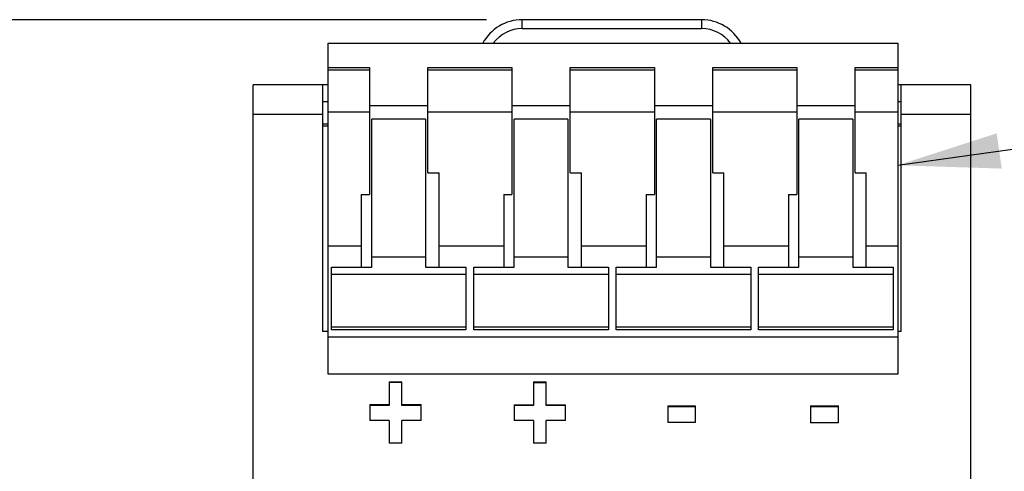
# Model space of a CAD drawing. Header units: inches. Extents: x 0 to 34, y 0 to 22.
# Tile 26 of 56: x 25.2 to 26.9, y 9.9 to 10.7. Entities that reach past the tile are written whole.
import ezdxf

# ---------------------------------------------------------------- set-up
doc = ezdxf.new("R2010")
doc.units = ezdxf.units.IN
doc.header["$LTSCALE"] = 1.87
doc.header["$MEASUREMENT"] = 0
doc.layers.get('0').update_dxf_attribs({"linetype": 'CONTINUOUS'})
doc.layers.add('DETAIL', color=7, linetype='CONTINUOUS')
doc.layers.add('DIMENSIONS', color=7, linetype='CONTINUOUS')
doc.styles.get("Standard").update_dxf_attribs({"font": 'txt', "width": 0.8})
doc.dimstyles.new('DIMSTYLE_1', dxfattribs={"dimtxt": 0.125, "dimasz": 0.18, "dimexe": 0.18, "dimexo": 0.0625, "dimgap": 0.09, "dimtad": 0, "dimtih": 1, "dimtoh": 1, "dimdec": 3, "dimzin": 4, "dimdsep": 46, "dimtxsty": 'STANDARD', "dimblk": '_FILLED', "dimblk1": '_FILLED', "dimblk2": '_FILLED', "dimcen": 0.09, "dimadec": 0, "dimazin": 0, "dimtp": 0.01, "dimtm": 0.01, "dimtfac": 1, "dimtdec": 3, "dimtofl": 0, "dimtmove": 0, "dimatfit": 3, "dimldrblk": '_FILLED', "dimfxl": 1, "dimtolj": 1, "dimtzin": 4, "dimarcsym": 0})

# ---------------------------------------------------------------- blocks, each defined once
blk = doc.blocks.new('_FILLED')
at = {"color": 0, "linetype": 'BYBLOCK'}
blk.add_solid([(0, 0), (-1, 0.1736), (-1, -0.1736)], dxfattribs=at)
blk = doc.blocks.new('*D8')
at = {"layer": 'DIMENSIONS', "color": 2, "linetype": 'CONTINUOUS'}
for p, q in [((25.99, 10.6715), (24.7051, 10.6715)), ((24.8301, 10.6715), (24.8301, 8.4709)), ((24.8301, 5.6755), (24.8301, 8.0334)), ((25.5176, 5.6755), (24.7051, 5.6755))]:
    blk.add_line(p, q, dxfattribs=at)
at = {"layer": 'DIMENSIONS', "color": 2, "linetype": 'CONTINUOUS', "xscale": 0.18, "yscale": 0.18, "zscale": 0.18}
for p, rotation in [((24.8301, 10.6715), 90), ((24.8301, 5.6755), 270)]:
    blk.add_blockref('_FILLED', p, dxfattribs=dict(at, rotation=rotation))
at = {"layer": 'DIMENSIONS', "color": 2, "linetype": 'CONTINUOUS', "width": 0.8}
for s, p in [('4.996', (24.4801, 8.2834)), ('[', (24.4801, 8.0959)), (']', (25.0801, 8.0959)), ('126.9', (24.5801, 8.0959))]:
    blk.add_text(s, height=0.125, dxfattribs=at).set_placement(p)

msp = doc.modelspace()

# ---------------------------------------------------------------- linework, layer by layer
at = {"color": 7, "linetype": 'CONTINUOUS'}
for p, q in [((26.0525, 10.6558), (26.0525, 10.6715)), ((26.3675, 10.6715), (26.0525, 10.6715)), ((26.3675, 10.6715), (26.3675, 10.6558)), ((26.0525, 10.6558), (26.3675, 10.6558)), ((25.7117, 10.0495), (25.7117, 10.6302)), ((25.7117, 10.6302), (26.7117, 10.6302)), ((26.7117, 10.6302), (26.7117, 10.0495)), ((25.7117, 10.5878), (25.7845, 10.5878)), ((25.7117, 10.5833), (25.7845, 10.5833)), ((25.7845, 10.5878), (25.7845, 10.3646)), ((25.8869, 10.4025), (25.8869, 10.5878)), ((25.8869, 10.5878), (26.0345, 10.5878)), ((25.8869, 10.5833), (26.0345, 10.5833)), ((26.0345, 10.5878), (26.0345, 10.3646)), ((26.1369, 10.4025), (26.1369, 10.5878)), ((26.1369, 10.5878), (26.2845, 10.5878)), ((26.1369, 10.5833), (26.2845, 10.5833)), ((26.2845, 10.5878), (26.2845, 10.3646)), ((26.3869, 10.4025), (26.3869, 10.5878)), ((26.3869, 10.5878), (26.5345, 10.5878)), ((26.3869, 10.5833), (26.5345, 10.5833)), ((26.5345, 10.5878), (26.5345, 10.3646)), ((26.6369, 10.4025), (26.6369, 10.5878)), ((26.6369, 10.5878), (26.7117, 10.5878)), ((26.6369, 10.5833), (26.7117, 10.5833)), ((25.5801, 5.6755), (25.5801, 10.5574)), ((25.7117, 10.5574), (25.5801, 10.5574)), ((25.7021, 10.5574), (25.7021, 10.1243)), ((26.8399, 10.5574), (26.7117, 10.5574)), ((26.7179, 10.1243), (26.7179, 10.5574)), ((26.8399, 5.6755), (26.8399, 10.5574)), ((25.7021, 10.5278), (25.7117, 10.5278)), ((26.7117, 10.5278), (26.7179, 10.5278)), ((25.7845, 10.5093), (25.7117, 10.5093)), ((25.7845, 10.5212), (25.8869, 10.5212)), ((25.7845, 10.5207), (25.8869, 10.5207)), ((26.0345, 10.5093), (25.8869, 10.5093)), ((26.0345, 10.5212), (26.1369, 10.5212)), ((26.0345, 10.5207), (26.1369, 10.5207)), ((26.2845, 10.5093), (26.1369, 10.5093)), ((26.2845, 10.5212), (26.3869, 10.5212)), ((26.2845, 10.5207), (26.3869, 10.5207)), ((26.5345, 10.5093), (26.3869, 10.5093)), ((26.5345, 10.5212), (26.6369, 10.5212)), ((26.5345, 10.5207), (26.6369, 10.5207)), ((26.7117, 10.5093), (26.6369, 10.5093)), ((25.5801, 10.5058), (25.7021, 10.5058)), ((25.7884, 10.2371), (25.7884, 10.497)), ((25.8829, 10.497), (25.7884, 10.497)), ((25.8829, 10.497), (25.8829, 10.2371)), ((26.0384, 10.2371), (26.0384, 10.497)), ((26.1329, 10.497), (26.0384, 10.497)), ((26.1329, 10.497), (26.1329, 10.2371)), ((26.2884, 10.2371), (26.2884, 10.497)), ((26.3829, 10.497), (26.2884, 10.497)), ((26.3829, 10.497), (26.3829, 10.2371)), ((26.5384, 10.2371), (26.5384, 10.497)), ((26.6329, 10.497), (26.5384, 10.497)), ((26.6329, 10.497), (26.6329, 10.2371)), ((26.7179, 10.5058), (26.8399, 10.5058)), ((25.7021, 10.4885), (25.7117, 10.4885)), ((25.7117, 10.4845), (25.7021, 10.4845)), ((26.7117, 10.4885), (26.7179, 10.4885)), ((26.7179, 10.4845), (26.7117, 10.4845)), ((25.8869, 10.4025), (25.9066, 10.4025)), ((25.9066, 10.2371), (25.9066, 10.4025)), ((26.1369, 10.4025), (26.1566, 10.4025)), ((26.1566, 10.2371), (26.1566, 10.4025)), ((26.3869, 10.4025), (26.4066, 10.4025)), ((26.4066, 10.2371), (26.4066, 10.4025)), ((26.6369, 10.4025), (26.6566, 10.4025)), ((26.6566, 10.2371), (26.6566, 10.4025)), ((25.77, 10.3646), (25.77, 10.2371)), ((25.77, 10.3646), (25.7845, 10.3646)), ((26.02, 10.3646), (26.02, 10.2371)), ((26.02, 10.3646), (26.0345, 10.3646)), ((26.27, 10.3646), (26.27, 10.2371)), ((26.27, 10.3646), (26.2845, 10.3646)), ((26.52, 10.3646), (26.52, 10.2371)), ((26.52, 10.3646), (26.5345, 10.3646)), ((25.7117, 10.2747), (25.77, 10.2747)), ((25.9066, 10.2747), (26.02, 10.2747)), ((26.1566, 10.2747), (26.27, 10.2747)), ((26.4066, 10.2747), (26.52, 10.2747)), ((26.6566, 10.2747), (26.7117, 10.2747)), ((25.7884, 10.2556), (25.8829, 10.2556)), ((26.0384, 10.2556), (26.1329, 10.2556)), ((26.2884, 10.2556), (26.3829, 10.2556)), ((26.5384, 10.2556), (26.6329, 10.2556)), ((25.7176, 10.1269), (25.7176, 10.2371)), ((25.7176, 10.2371), (25.7884, 10.2371)), ((25.8829, 10.2371), (25.9538, 10.2371)), ((25.9538, 10.2371), (25.9538, 10.1269)), ((25.9676, 10.1269), (25.9676, 10.2371)), ((25.9676, 10.2371), (26.0384, 10.2371)), ((26.1329, 10.2371), (26.2038, 10.2371)), ((26.2038, 10.2371), (26.2038, 10.1269)), ((26.2176, 10.1269), (26.2176, 10.2371)), ((26.2176, 10.2371), (26.2884, 10.2371)), ((26.3829, 10.2371), (26.4538, 10.2371)), ((26.4538, 10.2371), (26.4538, 10.1269)), ((26.4676, 10.1269), (26.4676, 10.2371)), ((26.4676, 10.2371), (26.5384, 10.2371)), ((26.6329, 10.2371), (26.7038, 10.2371)), ((26.7038, 10.2371), (26.7038, 10.1269)), ((25.9538, 10.2241), (25.7176, 10.2241)), ((26.2038, 10.2241), (25.9676, 10.2241)), ((26.4538, 10.2241), (26.2176, 10.2241)), ((26.7038, 10.2241), (26.4676, 10.2241)), ((25.7176, 10.1326), (25.9538, 10.1326)), ((25.9676, 10.1326), (26.2038, 10.1326)), ((26.2176, 10.1326), (26.4538, 10.1326)), ((26.4676, 10.1326), (26.7038, 10.1326)), ((25.7117, 10.1243), (25.7021, 10.1243)), ((25.7117, 10.1151), (26.7117, 10.1151)), ((25.9538, 10.1269), (25.7176, 10.1269)), ((26.2038, 10.1269), (25.9676, 10.1269)), ((26.4538, 10.1269), (26.2176, 10.1269)), ((26.7038, 10.1269), (26.4676, 10.1269)), ((26.7179, 10.1243), (26.7117, 10.1243)), ((26.7117, 10.0495), (25.7117, 10.0495)), ((25.8188, 10.0361), (25.8188, 9.9944)), ((25.8188, 10.0361), (25.8414, 10.0361)), ((25.8414, 10.0345), (25.8188, 10.0345)), ((25.8414, 9.9944), (25.8414, 10.0361)), ((26.0721, 10.0358), (26.0721, 9.9942)), ((26.0721, 10.0358), (26.0947, 10.0358)), ((26.0947, 10.0342), (26.0721, 10.0342)), ((26.0947, 9.9942), (26.0947, 10.0358)), ((25.7849, 9.996), (25.7849, 9.9683)), ((25.7849, 9.996), (25.8188, 9.996)), ((25.8188, 9.9944), (25.7849, 9.9944)), ((25.8414, 9.996), (25.8754, 9.996)), ((25.8754, 9.9944), (25.8414, 9.9944)), ((25.8754, 9.9683), (25.8754, 9.996)), ((26.0382, 9.9958), (26.0382, 9.9681)), ((26.0382, 9.9958), (26.0721, 9.9958)), ((26.0721, 9.9942), (26.0382, 9.9942)), ((26.0947, 9.9958), (26.1287, 9.9958)), ((26.1287, 9.9942), (26.0947, 9.9942)), ((26.1287, 9.9681), (26.1287, 9.9958)), ((26.3079, 9.9939), (26.3079, 9.9643)), ((26.3079, 9.9939), (26.3566, 9.9939)), ((26.3566, 9.9923), (26.3079, 9.9923)), ((26.3566, 9.9643), (26.3566, 9.9939)), ((26.5587, 9.9936), (26.5587, 9.964)), ((26.5587, 9.9936), (26.6075, 9.9936)), ((26.6075, 9.992), (26.5587, 9.992)), ((26.6075, 9.964), (26.6075, 9.9936)), ((25.8188, 9.9683), (25.7849, 9.9683)), ((25.8188, 9.9683), (25.8188, 9.9282)), ((25.8414, 9.9282), (25.8414, 9.9683)), ((25.8754, 9.9683), (25.8414, 9.9683)), ((26.0721, 9.9681), (26.0382, 9.9681)), ((26.0721, 9.9681), (26.0721, 9.928)), ((26.0947, 9.928), (26.0947, 9.9681)), ((26.1287, 9.9681), (26.0947, 9.9681)), ((26.3566, 9.9643), (26.3079, 9.9643)), ((26.6075, 9.964), (26.5587, 9.964)), ((25.8414, 9.9282), (25.8188, 9.9282)), ((26.0947, 9.928), (26.0721, 9.928))]:
    msp.add_line(p, q, dxfattribs=at)
for centre, radius, start, end in [((26.0525, 10.5928), 0.0787, 90, 151.6248), ((26.3675, 10.5928), 0.0787, 28.3752, 90), ((26.0525, 10.5928), 0.063, 90, 143.5488), ((26.3675, 10.5928), 0.063, 36.4512, 90)]:
    msp.add_arc(centre, radius, start, end, dxfattribs=at)
at = {"layer": 'DETAIL', "color": 2, "linetype": 'CONTINUOUS'}
msp.add_line((26.7117, 10.416), (27.5899, 10.5401), dxfattribs=at)
msp.add_solid([(26.8855, 10.4721), (26.7117, 10.416), (26.8943, 10.4102)], dxfattribs=at)

# ---------------------------------------------------------------- dimensions: what is measured, and where the dimension line sits
at = {"layer": 'DIMENSIONS', "color": 2, "linetype": 'CONTINUOUS'}
dim = msp.add_linear_dim(base=(24.8301, 5.6755), p1=(25.99, 10.6715), p2=(25.5176, 5.6755), angle=270, dimstyle='DIMSTYLE_1', dxfattribs=at)
dim.commit()
dim.dimension.update_dxf_attribs({"geometry": '*D8', "text_midpoint": (24.8301, 8.2522), "dimtype": 160})

doc.saveas('drawing.dxf')
